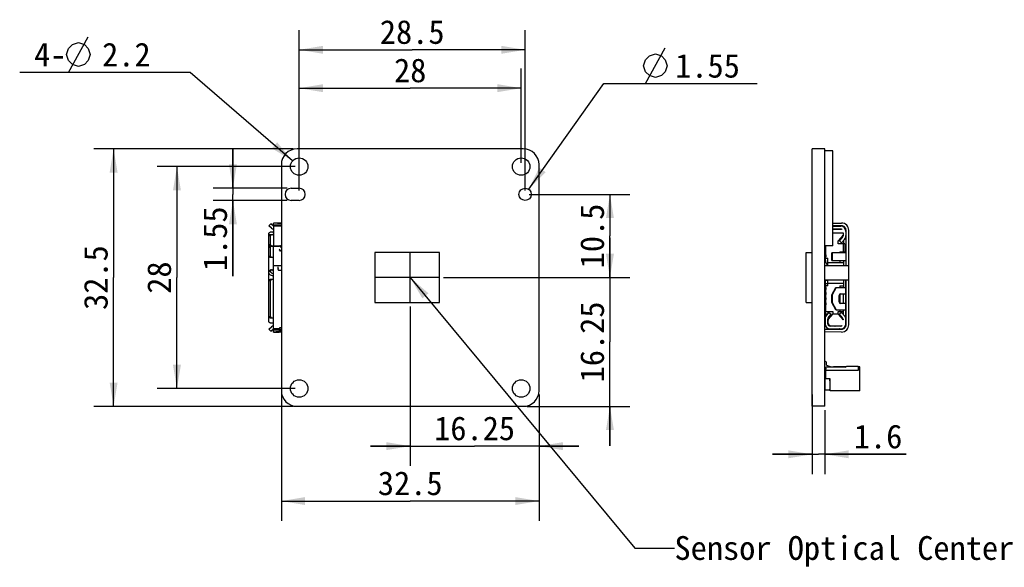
# Model space of a CAD drawing. Header units: millimetres. Extents: x 0 to 559, y 0 to 432.
# Tile 1 of 2: x 102 to 226, y 224 to 294. Entities that reach past the tile are written whole.
import ezdxf
from ezdxf.enums import TextEntityAlignment as Align

# ---------------------------------------------------------------- set-up
doc = ezdxf.new("R2010")
doc.units = ezdxf.units.MM
doc.header["$LTSCALE"] = 30.734
doc.linetypes.add('PHANTOM', pattern=[0.8, 0.45, -0.05, 0.1, -0.05, 0.1, -0.05])
doc.layers.get('0').update_dxf_attribs({"linetype": 'CONTINUOUS'})
for name, color, linetype in [('05_ALL_CURVES', 7, 'CONTINUOUS'), ('20_ALL_FEATURES', 7, 'CONTINUOUS'), ('50_ALL_DETAILS', 7, 'CONTINUOUS'), ('51__DRAFT_DIMS', 7, 'CONTINUOUS')]:
    doc.layers.add(name, color=color, linetype=linetype)
doc.styles.get("Standard").update_dxf_attribs({"font": 'simfang.ttf'})
doc.dimstyles.new('DIMSTYLE_1', dxfattribs={"dimtxt": 3, "dimasz": 3, "dimexe": 2.5, "dimexo": 0.5, "dimgap": 0.75, "dimtad": 1, "dimdsep": 46, "dimtxsty": 'STANDARD', "dimblk": '_FILLED', "dimblk1": '_FILLED', "dimblk2": '_FILLED', "dimcen": 0.09, "dimclrt": 3, "dimazin": 2, "dimtp": 0.2, "dimtm": 0.2, "dimtfac": 1, "dimtofl": 0, "dimtmove": 0, "dimatfit": 3, "dimldrblk": '_FILLED', "dimfxl": 1, "dimtolj": 1, "dimarcsym": 0})
doc.dimstyles.new('DIMSTYLE_2', dxfattribs={"dimtxt": 3, "dimasz": 3, "dimexe": 2.5, "dimexo": 0.5, "dimgap": 0.75, "dimtad": 1, "dimdsep": 46, "dimtxsty": 'STANDARD', "dimblk": '_FILLED', "dimblk1": '_FILLED', "dimblk2": '_FILLED', "dimcen": 0.09, "dimclrt": 3, "dimazin": 2, "dimtp": 0.3, "dimtm": 0.3, "dimtfac": 1, "dimtofl": 0, "dimtmove": 0, "dimatfit": 3, "dimldrblk": '_FILLED', "dimfxl": 1, "dimtolj": 1, "dimarcsym": 0})
doc.dimstyles.new('DIMSTYLE_3', dxfattribs={"dimtxt": 3, "dimasz": 3, "dimexe": 2.5, "dimexo": 0.5, "dimgap": 0.75, "dimtad": 1, "dimdsep": 46, "dimtxsty": 'STANDARD', "dimblk": '_FILLED', "dimblk1": '_FILLED', "dimblk2": '_FILLED', "dimcen": 0.09, "dimclrt": 3, "dimazin": 2, "dimtp": 0.1, "dimtm": 0.1, "dimtfac": 1, "dimtofl": 0, "dimtmove": 0, "dimatfit": 3, "dimldrblk": '_FILLED', "dimfxl": 1, "dimtolj": 1, "dimarcsym": 0})
doc.dimstyles.new('DIMSTYLE_4', dxfattribs={"dimtxt": 3, "dimasz": 3, "dimexe": 2.5, "dimexo": 0.5, "dimtad": 1, "dimdsep": 46, "dimtxsty": 'STANDARD', "dimblk": '_FILLED', "dimblk1": '_FILLED', "dimblk2": '_FILLED', "dimcen": 0.09, "dimclrt": 3, "dimazin": 2, "dimtp": 0.1, "dimtm": 0.1, "dimtfac": 1, "dimtofl": 0, "dimtmove": 0, "dimatfit": 1, "dimldrblk": '_FILLED', "dimfxl": 1, "dimtolj": 1, "dimarcsym": 0})
doc.dimstyles.get("Standard").update_dxf_attribs({"dimtxt": 3, "dimasz": 3, "dimexe": 2.5, "dimexo": 0.5, "dimtad": 1, "dimdsep": 46, "dimtxsty": 'STANDARD', "dimblk": '_FILLED', "dimblk1": '_FILLED', "dimblk2": '_FILLED', "dimcen": 0.09, "dimclrt": 3, "dimazin": 2, "dimtol": 1, "dimtp": 0.01, "dimtm": 0.01, "dimtfac": 1, "dimtofl": 0, "dimtmove": 0, "dimatfit": 3, "dimldrblk": '_FILLED', "dimfxl": 1, "dimtolj": 1, "dimarcsym": 0})

# ---------------------------------------------------------------- blocks, each defined once
blk = doc.blocks.new('_FILLED')
at = {"color": 0, "linetype": 'ByBlock'}
blk.add_solid([(0, 0), (-1, 0.167), (-1, -0.167)], dxfattribs=at)
blk = doc.blocks.new('*D1')
at = {"layer": '51__DRAFT_DIMS', "color": 4}
for p, q in [((136.99, 275.5), (136.99, 287.4)), ((164.99, 275.5), (164.99, 287.4)), ((136.99, 284.9), (150.99, 284.9)), ((164.99, 284.9), (150.99, 284.9))]:
    blk.add_line(p, q, dxfattribs=at)
at = {"layer": '51__DRAFT_DIMS', "color": 4, "xscale": 3, "yscale": 3, "zscale": 3, "rotation": 180}
blk.add_blockref('_FILLED', (136.99, 284.9), dxfattribs=at)
at = {"layer": '51__DRAFT_DIMS', "color": 4, "xscale": 3, "yscale": 3, "zscale": 3}
blk.add_blockref('_FILLED', (164.99, 284.9), dxfattribs=at)
at = {"layer": '51__DRAFT_DIMS', "color": 3}
blk.add_text('28', height=3, dxfattribs=at).set_placement((150.99, 285.65), align=Align.CENTER)
blk = doc.blocks.new('*D2')
at = {"layer": '51__DRAFT_DIMS', "color": 4}
for p, q in [((136.99, 272), (136.99, 292.24)), ((165.49, 272), (165.49, 292.24)), ((136.99, 289.74), (151.24, 289.74)), ((165.49, 289.74), (151.24, 289.74))]:
    blk.add_line(p, q, dxfattribs=at)
at = {"layer": '51__DRAFT_DIMS', "color": 4, "xscale": 3, "yscale": 3, "zscale": 3, "rotation": 180}
blk.add_blockref('_FILLED', (136.99, 289.74), dxfattribs=at)
at = {"layer": '51__DRAFT_DIMS', "color": 4, "xscale": 3, "yscale": 3, "zscale": 3}
blk.add_blockref('_FILLED', (165.49, 289.74), dxfattribs=at)
at = {"layer": '51__DRAFT_DIMS', "color": 3}
blk.add_text('28.5', height=3, dxfattribs=at).set_placement((151.24, 290.49), align=Align.CENTER)
blk = doc.blocks.new('*D3')
at = {"layer": '51__DRAFT_DIMS', "color": 4}
for p, q in [((136.24, 277.25), (111.08, 277.25)), ((113.58, 277.25), (113.58, 261)), ((113.58, 244.75), (113.58, 261)), ((136.24, 244.75), (111.08, 244.75))]:
    blk.add_line(p, q, dxfattribs=at)
at = {"layer": '51__DRAFT_DIMS', "color": 4, "xscale": 3, "yscale": 3, "zscale": 3}
for p, rotation in [((113.58, 277.25), 90), ((113.58, 244.75), 270)]:
    blk.add_blockref('_FILLED', p, dxfattribs=dict(at, rotation=rotation))
at = {"layer": '51__DRAFT_DIMS', "color": 3}
blk.add_text('32.5', height=3, rotation=90, dxfattribs=at).set_placement((112.83, 261), align=Align.CENTER)
blk = doc.blocks.new('*D4')
at = {"layer": '51__DRAFT_DIMS', "color": 4}
for p, q in [((136.49, 275), (119.07, 275)), ((121.57, 275), (121.57, 261)), ((121.57, 247), (121.57, 261)), ((136.49, 247), (119.07, 247))]:
    blk.add_line(p, q, dxfattribs=at)
at = {"layer": '51__DRAFT_DIMS', "color": 4, "xscale": 3, "yscale": 3, "zscale": 3}
for p, rotation in [((121.57, 275), 90), ((121.57, 247), 270)]:
    blk.add_blockref('_FILLED', p, dxfattribs=dict(at, rotation=rotation))
at = {"layer": '51__DRAFT_DIMS', "color": 3}
blk.add_text('28', height=3, rotation=90, dxfattribs=at).set_placement((120.82, 261), align=Align.CENTER)
blk = doc.blocks.new('*D5')
at = {"layer": '51__DRAFT_DIMS', "color": 4}
for p, q in [((128.63, 272.28), (128.63, 277.28)), ((128.63, 277.28), (128.63, 271.5)), ((135.49, 272.28), (126.13, 272.28)), ((135.49, 270.73), (126.13, 270.73)), ((128.63, 261.16), (128.63, 271.5)), ((128.63, 270.73), (128.63, 261.16))]:
    blk.add_line(p, q, dxfattribs=at)
at = {"layer": '51__DRAFT_DIMS', "color": 4, "xscale": 3, "yscale": 3, "zscale": 3}
for p, rotation in [((128.63, 272.28), 270), ((128.63, 270.73), 90)]:
    blk.add_blockref('_FILLED', p, dxfattribs=dict(at, rotation=rotation))
at = {"layer": '51__DRAFT_DIMS', "color": 3}
blk.add_text('1.55', height=3, rotation=90, dxfattribs=at).set_placement((127.88, 269.98), align=Align.RIGHT)
blk = doc.blocks.new('*D6')
at = {"layer": '51__DRAFT_DIMS', "color": 4}
for p, q in [((119.75, 286.89), (101.74, 286.89)), ((123.25, 286.89), (119.75, 286.89)), ((136.15, 275.72), (123.25, 286.89))]:
    blk.add_line(p, q, dxfattribs=at)
at = {"layer": '51__DRAFT_DIMS', "color": 4, "xscale": 3, "yscale": 3, "zscale": 3, "rotation": 319.117524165}
blk.add_blockref('_FILLED', (136.15, 275.72), dxfattribs=at)
at = {"layer": '51__DRAFT_DIMS', "color": 3}
for s, p in [('4-', (107.64, 287.64)), ('2.2', (118.25, 287.64))]:
    blk.add_text(s, height=3, dxfattribs=at).set_placement(p, align=Align.RIGHT)
blk = doc.blocks.new('*D7')
at = {"layer": '51__DRAFT_DIMS', "color": 4}
for p, q in [((201.67, 246.25), (201.67, 236.2)), ((203.27, 244.25), (203.27, 236.2)), ((201.67, 238.7), (196.67, 238.7)), ((196.67, 238.7), (202.47, 238.7)), ((213.54, 238.7), (202.47, 238.7)), ((203.27, 238.7), (213.54, 238.7))]:
    blk.add_line(p, q, dxfattribs=at)
at = {"layer": '51__DRAFT_DIMS', "color": 4, "xscale": 3, "yscale": 3, "zscale": 3}
blk.add_blockref('_FILLED', (201.67, 238.7), dxfattribs=at)
at = {"layer": '51__DRAFT_DIMS', "color": 4, "xscale": 3, "yscale": 3, "zscale": 3, "rotation": 180}
blk.add_blockref('_FILLED', (203.27, 238.7), dxfattribs=at)
at = {"layer": '51__DRAFT_DIMS', "color": 3}
blk.add_text('1.6', height=3, dxfattribs=at).set_placement((206.94, 239.45))
blk = doc.blocks.new('*D8')
at = {"layer": '51__DRAFT_DIMS', "color": 4}
for p, q in [((165.99, 271.5), (178.68, 271.5)), ((176.18, 271.5), (176.18, 266.25)), ((176.18, 261), (176.18, 266.25)), ((155.2, 261), (178.68, 261))]:
    blk.add_line(p, q, dxfattribs=at)
at = {"layer": '51__DRAFT_DIMS', "color": 4, "xscale": 3, "yscale": 3, "zscale": 3}
for p, rotation in [((176.18, 271.5), 90), ((176.18, 261), 270)]:
    blk.add_blockref('_FILLED', p, dxfattribs=dict(at, rotation=rotation))
at = {"layer": '51__DRAFT_DIMS', "color": 3}
blk.add_text('10.5', height=3, rotation=90, dxfattribs=at).set_placement((175.43, 266.25), align=Align.CENTER)
blk = doc.blocks.new('*D9')
at = {"layer": '51__DRAFT_DIMS', "color": 4}
for p, q in [((176.18, 261), (176.18, 266)), ((176.18, 266), (176.18, 252.88)), ((155.2, 261), (178.68, 261)), ((176.18, 239.75), (176.18, 252.88)), ((165.74, 244.75), (178.68, 244.75)), ((176.18, 244.75), (176.18, 239.75))]:
    blk.add_line(p, q, dxfattribs=at)
at = {"layer": '51__DRAFT_DIMS', "color": 4, "xscale": 3, "yscale": 3, "zscale": 3}
for p, rotation in [((176.18, 261), 270), ((176.18, 244.75), 90)]:
    blk.add_blockref('_FILLED', p, dxfattribs=dict(at, rotation=rotation))
at = {"layer": '51__DRAFT_DIMS', "color": 3}
blk.add_text('16.25', height=3, rotation=90, dxfattribs=at).set_placement((175.43, 252.88), align=Align.CENTER)
blk = doc.blocks.new('*D10')
at = {"layer": '51__DRAFT_DIMS', "color": 4}
for p, q in [((150.99, 257.34), (150.99, 237.23)), ((167.24, 246.25), (167.24, 237.23)), ((150.99, 239.73), (145.99, 239.73)), ((145.99, 239.73), (159.11, 239.73)), ((172.24, 239.73), (159.11, 239.73)), ((167.24, 239.73), (172.24, 239.73))]:
    blk.add_line(p, q, dxfattribs=at)
at = {"layer": '51__DRAFT_DIMS', "color": 4, "xscale": 3, "yscale": 3, "zscale": 3}
blk.add_blockref('_FILLED', (150.99, 239.73), dxfattribs=at)
at = {"layer": '51__DRAFT_DIMS', "color": 4, "xscale": 3, "yscale": 3, "zscale": 3, "rotation": 180}
blk.add_blockref('_FILLED', (167.24, 239.73), dxfattribs=at)
at = {"layer": '51__DRAFT_DIMS', "color": 3}
blk.add_text('16.25', height=3, dxfattribs=at).set_placement((159.11, 240.48), align=Align.CENTER)
blk = doc.blocks.new('*D11')
at = {"layer": '51__DRAFT_DIMS', "color": 4}
for p, q in [((134.74, 246.25), (134.74, 230.3)), ((167.24, 246.25), (167.24, 230.3)), ((134.74, 232.8), (150.99, 232.8)), ((167.24, 232.8), (150.99, 232.8))]:
    blk.add_line(p, q, dxfattribs=at)
at = {"layer": '51__DRAFT_DIMS', "color": 4, "xscale": 3, "yscale": 3, "zscale": 3, "rotation": 180}
blk.add_blockref('_FILLED', (134.74, 232.8), dxfattribs=at)
at = {"layer": '51__DRAFT_DIMS', "color": 4, "xscale": 3, "yscale": 3, "zscale": 3}
blk.add_blockref('_FILLED', (167.24, 232.8), dxfattribs=at)
at = {"layer": '51__DRAFT_DIMS', "color": 3}
blk.add_text('32.5', height=3, dxfattribs=at).set_placement((150.99, 233.55), align=Align.CENTER)
blk = doc.blocks.new('*D12')
at = {"layer": '51__DRAFT_DIMS', "color": 4}
for p, q in [((165.93, 272.14), (175.41, 285.48)), ((175.41, 285.48), (178.91, 285.48)), ((178.91, 285.48), (194.73, 285.48))]:
    blk.add_line(p, q, dxfattribs=at)
at = {"layer": '51__DRAFT_DIMS', "color": 4, "xscale": 3, "yscale": 3, "zscale": 3, "rotation": 234.6147516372}
blk.add_blockref('_FILLED', (165.93, 272.14), dxfattribs=at)
at = {"layer": '51__DRAFT_DIMS', "color": 3}
blk.add_text('1.55', height=3, dxfattribs=at).set_placement((184.41, 286.23))

msp = doc.modelspace()

# ---------------------------------------------------------------- linework, layer by layer
at = {"layer": '05_ALL_CURVES', "color": 7, "linetype": 'PHANTOM'}
for p, q in [((150.985, 257.842), (150.985, 264.162)), ((154.697, 261.002), (146.507, 261.002))]:
    msp.add_line(p, q, dxfattribs=at)
at = {"layer": '20_ALL_FEATURES', "color": 7}
for p, q in [((165.235, 277.254), (136.735, 277.254)), ((201.674, 244.754), (201.674, 277.254)), ((203.274, 277.254), (201.674, 277.254)), ((203.274, 244.754), (203.274, 277.254)), ((204.29, 276.996), (203.274, 276.996)), ((204.29, 264.996), (204.29, 276.996)), ((134.735, 275.254), (134.735, 246.754)), ((167.235, 246.754), (167.235, 275.254)), ((135.985, 272.279), (136.985, 272.279)), ((136.985, 270.729), (135.985, 270.729)), ((133.165, 267.529), (133.399, 267.79)), ((133.499, 267.231), (133.165, 267.529)), ((133.732, 267.492), (133.399, 267.79)), ((133.765, 267.614), (133.765, 267.879)), ((134.415, 267.879), (133.765, 267.879)), ((133.865, 267.514), (133.765, 267.614)), ((133.765, 267.608), (133.765, 265.014)), ((134.735, 267.479), (133.765, 267.479)), ((133.865, 267.479), (133.865, 267.514)), ((134.735, 267.861), (134.065, 267.861)), ((134.735, 267.611), (134.065, 267.611)), ((134.295, 267.512), (134.065, 267.512)), ((134.295, 267.512), (134.415, 267.581)), ((134.735, 267.517), (134.304, 267.517)), ((134.415, 267.868), (134.415, 267.878)), ((134.735, 267.868), (134.415, 267.868)), ((134.415, 267.581), (134.735, 267.581)), ((134.451, 267.879), (134.446, 267.879)), ((134.451, 267.868), (134.451, 267.879)), ((134.455, 267.868), (134.455, 267.879)), ((134.565, 267.517), (134.565, 267.479)), ((134.615, 267.868), (134.615, 267.875)), ((134.615, 267.875), (134.735, 267.875)), ((204.29, 267.869), (205.396, 267.879)), ((205.399, 267.529), (204.29, 267.519)), ((204.29, 267.479), (205.284, 267.479)), ((204.29, 267.129), (205.284, 267.129)), ((205.334, 267.094), (204.29, 267.094)), ((205.117, 267.487), (204.951, 267.525)), ((205.284, 267.479), (205.284, 267.528)), ((133.165, 255.489), (133.165, 266.519)), ((133.665, 266.719), (133.339, 266.719)), ((133.665, 266.414), (133.339, 266.414)), ((133.34, 266.214), (133.34, 265.214)), ((204.29, 266.639), (205.584, 266.639)), ((205.562, 266.318), (204.984, 265.644)), ((205.134, 265.629), (205.509, 266.053)), ((205.396, 265.397), (205.771, 265.822)), ((205.584, 266.639), (205.584, 266.252)), ((205.934, 266.829), (205.934, 262.534)), ((205.954, 262.534), (205.954, 266.979)), ((206.304, 255.029), (206.304, 266.979)), ((133.339, 265.014), (134.535, 265.014)), ((133.339, 264.964), (134.515, 264.964)), ((133.34, 264.764), (133.34, 263.764)), ((133.765, 254.129), (133.765, 264.964)), ((204.29, 264.996), (203.274, 264.996)), ((203.274, 264.914), (203.424, 264.914)), ((203.274, 264.514), (203.424, 264.514)), ((203.354, 264.514), (203.354, 264.914)), ((203.374, 264.914), (203.374, 264.514)), ((203.424, 264.914), (203.424, 264.996)), ((203.424, 264.264), (203.424, 264.514)), ((204.984, 265.269), (204.984, 265.644)), ((205.784, 265.269), (204.984, 265.269)), ((205.134, 265.629), (205.396, 265.397)), ((205.584, 265.269), (205.584, 264.269)), ((205.634, 265.666), (205.634, 265.269)), ((205.784, 265.269), (205.784, 264.269)), ((133.339, 263.564), (133.665, 263.564)), ((134.735, 264.364), (134.615, 264.364)), ((134.625, 264.424), (134.735, 264.424)), ((146.507, 264.162), (146.507, 257.842)), ((154.697, 264.162), (146.507, 264.162)), ((154.697, 257.842), (154.697, 264.162)), ((200.915, 257.842), (200.915, 264.162)), ((200.915, 264.162), (201.674, 264.162)), ((203.274, 264.264), (203.424, 264.264)), ((203.424, 263.864), (203.274, 263.864)), ((203.424, 263.614), (203.274, 263.614)), ((203.274, 263.564), (203.296, 263.564)), ((203.304, 263.989), (203.304, 263.864)), ((203.304, 263.614), (203.304, 263.489)), ((203.354, 263.864), (203.354, 264.264)), ((203.354, 263.149), (203.354, 263.614)), ((203.374, 264.264), (203.374, 263.864)), ((203.374, 263.614), (203.374, 263.439)), ((203.374, 263.439), (203.674, 263.439)), ((203.424, 263.864), (203.424, 263.614)), ((203.674, 262.534), (203.674, 263.439)), ((204.184, 263.139), (204.184, 264.139)), ((205.934, 264.139), (204.184, 264.139)), ((204.192, 264.139), (204.192, 263.139)), ((205.184, 264.269), (205.184, 264.139)), ((205.184, 264.269), (205.784, 264.269)), ((205.634, 264.139), (205.634, 264.269)), ((134.735, 262.499), (133.765, 262.499)), ((134.315, 262.028), (134.315, 262.164)), ((134.328, 261.999), (134.328, 262.339)), ((203.274, 262.534), (206.304, 262.534)), ((203.674, 262.889), (205.634, 262.889)), ((204.184, 263.139), (205.934, 263.139)), ((205.184, 263.139), (205.184, 262.889)), ((205.634, 263.139), (205.634, 262.534)), ((133.384, 261.982), (133.184, 261.771)), ((133.33, 261.362), (133.566, 261.242)), ((133.365, 261.928), (133.365, 261.792)), ((133.665, 261.912), (133.529, 261.981)), ((133.529, 261.573), (133.665, 261.504)), ((134.465, 261.926), (134.735, 261.926)), ((133.665, 260.739), (133.339, 260.739)), ((133.34, 260.539), (133.34, 256.139)), ((203.274, 260.734), (206.304, 260.734)), ((203.424, 259.764), (203.274, 259.764)), ((203.304, 260.137), (203.304, 259.764)), ((203.354, 259.764), (203.354, 260.734)), ((203.354, 260.687), (203.674, 260.687)), ((203.354, 260.237), (203.674, 260.237)), ((203.674, 259.939), (203.374, 259.939)), ((203.374, 259.939), (203.374, 259.764)), ((203.424, 259.764), (203.424, 259.514)), ((203.674, 259.939), (203.674, 260.734)), ((203.674, 260.314), (205.634, 260.314)), ((204.184, 258.839), (204.684, 259.739)), ((204.691, 259.739), (204.192, 258.839)), ((204.684, 259.739), (205.934, 259.739)), ((205.184, 259.939), (205.634, 259.939)), ((205.184, 259.939), (205.184, 259.739)), ((205.634, 260.734), (205.634, 259.739)), ((205.934, 255.179), (205.934, 260.734)), ((205.934, 260.389), (205.954, 260.389)), ((205.954, 255.029), (205.954, 260.734)), ((203.424, 259.514), (203.274, 259.514)), ((203.424, 259.114), (203.274, 259.114)), ((203.424, 258.864), (203.274, 258.864)), ((203.424, 258.464), (203.274, 258.464)), ((203.354, 259.114), (203.354, 259.514)), ((203.354, 258.464), (203.354, 258.864)), ((203.374, 259.514), (203.374, 259.114)), ((203.374, 258.864), (203.374, 258.464)), ((203.424, 259.114), (203.424, 258.864)), ((203.424, 258.464), (203.424, 258.214)), ((204.192, 258.839), (204.184, 258.839)), ((204.184, 257.839), (204.184, 258.839)), ((204.192, 258.839), (204.192, 257.839)), ((205.071, 257.939), (205.071, 258.739)), ((205.184, 258.919), (205.184, 257.759)), ((205.271, 258.939), (205.934, 258.939)), ((205.634, 257.739), (205.634, 258.939)), ((146.507, 257.842), (154.697, 257.842)), ((200.915, 257.842), (201.674, 257.842)), ((203.424, 258.214), (203.274, 258.214)), ((203.424, 257.814), (203.274, 257.814)), ((203.424, 257.564), (203.274, 257.564)), ((203.274, 257.164), (203.424, 257.164)), ((203.354, 257.814), (203.354, 258.214)), ((203.354, 257.164), (203.354, 257.564)), ((203.374, 258.214), (203.374, 257.814)), ((203.374, 257.564), (203.374, 257.164)), ((203.424, 257.814), (203.424, 257.564)), ((203.424, 256.914), (203.424, 257.164)), ((204.184, 257.839), (204.192, 257.839)), ((204.684, 256.939), (204.184, 257.839)), ((204.192, 257.839), (204.691, 256.939)), ((205.934, 257.739), (205.271, 257.739)), ((133.339, 255.939), (133.665, 255.939)), ((203.274, 256.914), (203.424, 256.914)), ((203.274, 255.939), (203.296, 255.939)), ((203.304, 256.914), (203.304, 256.537)), ((203.354, 256.001), (203.354, 256.914)), ((203.354, 256.437), (203.665, 256.437)), ((203.374, 256.914), (203.374, 256.739)), ((203.374, 256.739), (204.274, 256.739)), ((203.442, 256.151), (203.788, 256.595)), ((203.674, 256.739), (203.674, 256.448)), ((203.674, 255.859), (203.674, 255.314)), ((203.718, 255.936), (204.064, 256.379)), ((203.746, 255.748), (204.274, 256.364)), ((203.788, 256.595), (204.064, 256.379)), ((204.274, 256.739), (204.274, 256.364)), ((204.984, 256.364), (204.274, 256.364)), ((204.684, 256.939), (205.934, 256.939)), ((204.984, 256.739), (205.634, 256.739)), ((204.984, 256.364), (204.984, 256.739)), ((204.984, 256.364), (205.562, 255.69)), ((205.4, 256.607), (205.134, 256.379)), ((205.512, 255.939), (205.134, 256.379)), ((205.184, 256.939), (205.184, 256.739)), ((205.777, 256.167), (205.4, 256.607)), ((205.634, 256.334), (205.634, 256.939)), ((133.165, 254.479), (133.499, 254.777)), ((133.339, 255.289), (133.665, 255.289)), ((134.565, 254.491), (134.565, 254.712)), ((134.565, 254.712), (134.735, 254.712)), ((134.565, 254.709), (134.735, 254.709)), ((203.304, 255.751), (203.304, 255.179)), ((203.654, 255.179), (203.654, 255.751)), ((203.713, 255.141), (203.654, 255.199)), ((203.983, 254.879), (203.911, 254.949)), ((205.284, 254.879), (203.954, 254.879)), ((204.074, 254.914), (205.334, 254.914)), ((204.154, 254.879), (204.154, 254.914)), ((205.584, 255.743), (205.584, 255.661)), ((205.934, 255.639), (205.954, 255.639)), ((133.165, 254.479), (133.399, 254.218)), ((133.399, 254.218), (133.732, 254.516)), ((134.565, 254.529), (133.765, 254.529)), ((133.865, 254.494), (133.765, 254.394)), ((133.765, 254.129), (134.415, 254.129)), ((133.865, 254.529), (133.865, 254.494)), ((134.065, 254.496), (134.295, 254.496)), ((134.065, 254.397), (134.395, 254.397)), ((134.735, 254.147), (134.065, 254.147)), ((134.395, 254.397), (134.295, 254.496)), ((134.3, 254.491), (134.735, 254.491)), ((134.395, 254.397), (134.415, 254.377)), ((134.415, 254.377), (134.735, 254.377)), ((134.415, 254.13), (134.415, 254.14)), ((134.415, 254.14), (134.735, 254.14)), ((134.451, 254.14), (134.451, 254.129)), ((134.455, 254.14), (134.455, 254.129)), ((134.615, 254.14), (134.615, 254.133)), ((134.735, 254.133), (134.615, 254.133)), ((203.274, 254.498), (205.399, 254.479)), ((205.396, 254.129), (203.274, 254.148)), ((203.954, 254.529), (205.284, 254.529)), ((204.244, 254.489), (204.244, 254.529)), ((204.951, 254.483), (205.117, 254.521)), ((205.284, 254.48), (205.284, 254.529)), ((203.359, 250.429), (203.274, 250.429)), ((203.394, 249.509), (203.274, 249.629)), ((205.835, 249.699), (203.394, 249.699)), ((203.394, 248.229), (203.394, 249.699)), ((203.494, 249.929), (203.494, 250.294)), ((203.494, 249.929), (203.944, 249.759)), ((203.944, 249.699), (203.944, 249.759)), ((205.923, 249.729), (204.394, 249.729)), ((204.394, 249.729), (204.394, 249.699)), ((205.902, 249.717), (206.013, 249.78)), ((207.409, 249.799), (206.08, 249.799)), ((207.694, 249.729), (207.527, 249.729)), ((207.544, 249.329), (207.544, 249.664)), ((207.544, 249.629), (207.694, 249.629)), ((207.694, 246.729), (207.694, 249.729)), ((203.312, 248.26), (203.394, 248.405)), ((203.394, 249.329), (207.544, 249.329)), ((203.294, 248.193), (203.294, 246.829)), ((203.944, 248.229), (203.394, 248.229)), ((203.914, 247.964), (203.914, 248.229)), ((203.944, 246.729), (203.944, 248.229)), ((203.294, 246.829), (203.794, 246.829)), ((207.694, 246.729), (203.944, 246.729)), ((136.735, 244.754), (165.235, 244.754)), ((203.274, 244.754), (201.674, 244.754))]:
    msp.add_line(p, q, dxfattribs=at)
for centre, radius in [((136.985, 275.004), 1.1), ((164.985, 275.004), 1.1), ((165.485, 271.504), 0.775), ((136.985, 247.004), 1.1), ((164.985, 247.004), 1.1)]:
    msp.add_circle(centre, radius, dxfattribs=at)
for centre, radius, start, end in [((136.735, 275.254), 2, 90, 180), ((165.235, 275.254), 2, 0, 90), ((135.985, 271.504), 0.775, 90, 270), ((136.985, 271.504), 0.775, 270, 90), ((133.765, 267.529), 0.4, 228.18969, 270), ((133.765, 267.529), 0.05, 228.18969, 270), ((134.484, 265.18), 2.699, 90.81186, 91.02102), ((134.455, 267.664), 0.215, 89.98289, 91.04271), ((205.184, 267.779), 0.3, 257.01086, 270), ((205.284, 266.829), 0.65, 0, 90), ((205.284, 266.829), 0.3, 49.16968, 90), ((205.334, 266.794), 0.3, 60.84628, 90), ((205.404, 266.979), 0.9, 0, 90.51), ((205.404, 266.979), 0.55, 0, 90.51), ((133.665, 266.819), 0.1, 270, 360), ((133.665, 266.514), 0.1, 270, 360), ((205.284, 266.252), 0.3, 318.54847, 360), ((205.334, 266.513), 0.3, 319.39871, 326.44269), ((205.284, 266.252), 0.65, 318.54847, 0), ((205.704, 266.374), 0.25, 336.9428, 354.78538), ((134.615, 264.514), 0.15, 147.61774, 270), ((134.625, 264.564), 0.14, 167.48605, 270), ((134.515, 264.814), 0.15, 348.53955, 90), ((134.535, 264.864), 0.15, 327.85763, 90), ((205.704, 265.174), 0.25, 0, 23.0572), ((133.665, 263.464), 0.1, 0, 90), ((203.354, 263.989), 0.05, 90, 180), ((203.354, 263.489), 0.05, 180, 270), ((204.004, 263.149), 0.65, 180, 239.48976), ((133.665, 260.839), 0.1, 270, 360), ((134.528, 261.999), 0.2, 180, 183.62868), ((203.354, 260.137), 0.05, 90, 180), ((205.271, 258.739), 0.2, 90.00756, 180.00651), ((205.271, 257.939), 0.2, 179.99349, 269.99245), ((133.665, 255.839), 0.1, 0, 90), ((203.354, 256.537), 0.05, 180, 270), ((203.954, 255.751), 0.65, 141.98891, 180), ((203.954, 255.751), 0.3, 141.98891, 180), ((205.284, 255.743), 0.3, 0, 40.62466), ((205.284, 255.743), 0.65, 0, 40.62466), ((205.704, 256.834), 0.25, 336.9428, 360), ((133.765, 254.479), 0.4, 90, 131.81031), ((133.665, 255.189), 0.1, 0, 90), ((203.954, 255.179), 0.65, 180, 270), ((203.954, 255.179), 0.3, 180, 270), ((203.974, 255.553), 0.3, 139.39871, 180), ((204.074, 255.314), 0.4, 180, 270), ((204.606, 255.179), 0.3, 242.08519, 270), ((205.284, 255.179), 0.65, 270, 360), ((205.284, 255.179), 0.3, 270, 310.83032), ((205.334, 255.214), 0.3, 270, 299.15372), ((205.404, 255.029), 0.9, 269.49, 360), ((205.404, 255.029), 0.55, 269.49, 360), ((205.334, 255.495), 0.3, 33.55731, 40.60129), ((205.704, 255.634), 0.25, 0, 23.0572), ((133.765, 254.479), 0.05, 90, 131.81112), ((134.453, 255.165), 1.036, 268.41359, 269.03977), ((134.485, 256.879), 2.75, 268.97491, 269.29731), ((134.455, 254.345), 0.216, 268.95822, 270.01803), ((205.184, 254.229), 0.3, 90, 102.98914), ((203.359, 250.294), 0.135, 0, 90), ((205.835, 249.834), 0.135, 269.9996, 299.99949), ((206.08, 249.664), 0.135, 90.0004, 120.00028), ((207.409, 249.664), 0.135, 359.99996, 90.00003), ((203.529, 249.555), 0.135, 179.99989, 215.43079), ((203.309, 249.399), 0.135, 328.75327, 35.43092), ((207.409, 249.464), 0.135, 270, 360), ((203.429, 248.193), 0.135, 150.43021, 180.00039), ((204.049, 247.964), 0.135, 179.99996, 218.90493), ((136.735, 246.754), 2, 180, 270), ((165.235, 246.754), 2, 270, 360), ((203.794, 246.979), 0.15, 269.99996, 360)]:
    msp.add_arc(centre, radius, start, end, dxfattribs=at)
for centre, major_axis, ratio, start_param, end_param in [((205.992, 266.819), (0, 0.1), 0.5773503, -4.712389, -3.8542423), ((203.296, 263.464), (0, 0.1), 0.5773503, -0.1344253, 0), ((133.665, 261.98), (0.0937, -0.0714), 0.4901377, -1.2132627, 0.3575337), ((133.665, 261.436), (0.0937, -0.0714), 0.4901377, 0.3575337, 1.92833), ((203.296, 255.839), (0, 0.1), 0.5773503, -0.5670495, 0), ((205.992, 255.189), (0, 0.1), 0.5773503, 0.7124498, 1.5110103)]:
    msp.add_ellipse(centre, major_axis=major_axis, ratio=ratio, start_param=start_param, end_param=end_param, dxfattribs=at)
for points, knots in [([(134.065, 267.861), (134.046, 267.861), (134.008, 267.861), (133.952, 267.861), (133.908, 267.861), (133.876, 267.862), (133.854, 267.862), (133.834, 267.862), (133.817, 267.862), (133.802, 267.862), (133.789, 267.863), (133.78, 267.863), (133.775, 267.863), (133.771, 267.863), (133.769, 267.863), (133.767, 267.863), (133.766, 267.864), (133.765, 267.864), (133.765, 267.864)], [0, 0, 0, 0, 0.1952135, 0.3828977, 0.5558561, 0.6346975, 0.7074195, 0.7733169, 0.831757, 0.8821765, 0.9240889, 0.9570885, 0.9701405, 0.9808589, 0.9892219, 0.9952073, 0.9987943, 1, 1, 1, 1]), ([(134.065, 267.611), (134.046, 267.611), (134.008, 267.611), (133.953, 267.611), (133.902, 267.611), (133.863, 267.612), (133.835, 267.612), (133.818, 267.612), (133.802, 267.612), (133.79, 267.613), (133.781, 267.613), (133.775, 267.613), (133.772, 267.613), (133.769, 267.613), (133.767, 267.613), (133.766, 267.614), (133.765, 267.614), (133.765, 267.614)], [0, 0, 0, 0, 0.193982, 0.3805793, 0.5527283, 0.7038757, 0.7697418, 0.8282813, 0.8789354, 0.9212212, 0.9547406, 0.9681076, 0.9791721, 0.9879078, 0.9942929, 0.9983197, 1, 1, 1, 1]), ([(133.865, 267.514), (133.865, 267.514), (133.866, 267.514), (133.867, 267.513), (133.868, 267.513), (133.871, 267.513), (133.875, 267.513), (133.882, 267.513), (133.89, 267.513), (133.9, 267.513), (133.912, 267.513), (133.93, 267.512), (133.956, 267.512), (133.99, 267.512), (134.027, 267.512), (134.052, 267.512), (134.065, 267.512)], [0, 0, 0, 0, 0.0016842, 0.005711, 0.012095, 0.0208299, 0.0452634, 0.0787819, 0.1210681, 0.1717231, 0.2302602, 0.296129, 0.4472739, 0.6194219, 0.8060188, 1, 1, 1, 1]), ([(134.415, 267.871), (134.406, 267.871), (134.386, 267.871), (134.359, 267.871), (134.333, 267.871), (134.314, 267.871), (134.3, 267.871), (134.291, 267.871), (134.283, 267.87), (134.277, 267.87), (134.272, 267.87), (134.269, 267.87), (134.267, 267.87), (134.266, 267.87), (134.266, 267.87), (134.265, 267.87), (134.265, 267.87)], [0, 0, 0, 0, 0.1950554, 0.3826162, 0.5554739, 0.7069843, 0.7728758, 0.8313325, 0.8817775, 0.9237392, 0.9568004, 0.9806596, 0.9890581, 0.9950791, 0.998717, 1, 1, 1, 1]), ([(134.265, 267.87), (134.265, 267.87), (134.266, 267.87), (134.266, 267.87), (134.267, 267.87), (134.269, 267.869), (134.272, 267.869), (134.277, 267.869), (134.283, 267.869), (134.291, 267.869), (134.3, 267.869), (134.314, 267.869), (134.333, 267.869), (134.359, 267.869), (134.386, 267.868), (134.406, 267.868), (134.415, 267.868)], [0, 0, 0, 0, 0.0012831, 0.0049209, 0.0109418, 0.0193402, 0.0431989, 0.0762595, 0.11822, 0.1686639, 0.2271194, 0.2930099, 0.4445198, 0.6173783, 0.8049422, 1, 1, 1, 1]), ([(134.436, 267.879), (134.433, 267.879), (134.429, 267.879), (134.424, 267.878), (134.421, 267.878), (134.419, 267.878), (134.417, 267.878), (134.416, 267.878), (134.415, 267.878), (134.415, 267.878)], [0, 0, 0, 0, 0.4326398, 0.604436, 0.7457986, 0.8563011, 0.9355522, 0.9833661, 1, 1, 1, 1]), ([(134.455, 267.879), (134.466, 267.879), (134.489, 267.878), (134.543, 267.876), (134.586, 267.875), (134.615, 267.875)], [0, 0, 0, 0, 0.1991002, 0.4410403, 1, 1, 1, 1]), ([(133.165, 266.519), (133.165, 266.545), (133.174, 266.596), (133.212, 266.662), (133.269, 266.708), (133.316, 266.719), (133.339, 266.719)], [0, 0, 0, 0, 0.2663271, 0.5234001, 0.7667831, 1, 1, 1, 1]), ([(133.339, 266.414), (133.316, 266.414), (133.269, 266.403), (133.212, 266.357), (133.174, 266.291), (133.165, 266.24), (133.165, 266.214)], [0, 0, 0, 0, 0.2332169, 0.4765999, 0.7336729, 1, 1, 1, 1]), ([(133.34, 266.214), (133.34, 266.24), (133.349, 266.291), (133.387, 266.357), (133.444, 266.403), (133.491, 266.414), (133.514, 266.414)], [0, 0, 0, 0, 0.2663271, 0.5234001, 0.7667831, 1, 1, 1, 1]), ([(133.165, 265.214), (133.165, 265.188), (133.174, 265.137), (133.212, 265.071), (133.269, 265.025), (133.316, 265.014), (133.339, 265.014)], [0, 0, 0, 0, 0.2663271, 0.5234001, 0.7667831, 1, 1, 1, 1]), ([(133.339, 264.964), (133.316, 264.964), (133.269, 264.953), (133.212, 264.907), (133.174, 264.841), (133.165, 264.79), (133.165, 264.764)], [0, 0, 0, 0, 0.2332169, 0.4765999, 0.7336729, 1, 1, 1, 1]), ([(133.514, 265.014), (133.491, 265.014), (133.444, 265.025), (133.387, 265.071), (133.349, 265.137), (133.34, 265.188), (133.34, 265.214)], [0, 0, 0, 0, 0.2332169, 0.4765999, 0.7336729, 1, 1, 1, 1]), ([(133.34, 264.764), (133.34, 264.79), (133.349, 264.841), (133.387, 264.907), (133.444, 264.953), (133.491, 264.964), (133.514, 264.964)], [0, 0, 0, 0, 0.2663271, 0.5234001, 0.7667831, 1, 1, 1, 1]), ([(133.165, 263.764), (133.165, 263.738), (133.174, 263.687), (133.212, 263.621), (133.269, 263.575), (133.316, 263.564), (133.339, 263.564)], [0, 0, 0, 0, 0.2663271, 0.5234001, 0.7667831, 1, 1, 1, 1]), ([(133.514, 263.564), (133.491, 263.564), (133.444, 263.575), (133.387, 263.621), (133.349, 263.687), (133.34, 263.738), (133.34, 263.764)], [0, 0, 0, 0, 0.2332169, 0.4765999, 0.7336729, 1, 1, 1, 1]), ([(134.328, 262.205), (134.324, 262.198), (134.318, 262.185), (134.315, 262.171), (134.315, 262.164)], [0, 0, 0, 0, 0.5112114, 1, 1, 1, 1]), ([(134.315, 262.028), (134.315, 262.021), (134.317, 262.007), (134.326, 261.988), (134.34, 261.97), (134.366, 261.949), (134.409, 261.931), (134.446, 261.926), (134.465, 261.926)], [0, 0, 0, 0, 0.1009925, 0.2062303, 0.3188925, 0.4405745, 0.7090495, 1, 1, 1, 1]), ([(133.184, 261.771), (133.178, 261.765), (133.168, 261.747), (133.165, 261.728), (133.165, 261.718)], [0, 0, 0, 0, 0.4734119, 1, 1, 1, 1]), ([(133.165, 261.581), (133.165, 261.561), (133.177, 261.518), (133.213, 261.457), (133.265, 261.403), (133.307, 261.373), (133.33, 261.362)], [0, 0, 0, 0, 0.2095689, 0.461175, 0.7339849, 1, 1, 1, 1]), ([(133.365, 261.928), (133.365, 261.938), (133.367, 261.958), (133.377, 261.975), (133.384, 261.982)], [0, 0, 0, 0, 0.5268119, 1, 1, 1, 1]), ([(133.529, 261.573), (133.507, 261.584), (133.464, 261.613), (133.412, 261.668), (133.376, 261.729), (133.365, 261.772), (133.365, 261.792)], [0, 0, 0, 0, 0.2660151, 0.538825, 0.7904311, 1, 1, 1, 1]), ([(133.384, 261.982), (133.391, 261.99), (133.41, 262.002), (133.446, 262.006), (133.487, 261.999), (133.515, 261.988), (133.529, 261.981)], [0, 0, 0, 0, 0.1995044, 0.4263212, 0.6935142, 1, 1, 1, 1]), ([(133.665, 261.207), (133.657, 261.209), (133.622, 261.217), (133.589, 261.23), (133.566, 261.242)], [0, 0, 0, 0, 0.2558041, 1, 1, 1, 1]), ([(133.765, 261.128), (133.765, 261.133), (133.764, 261.142), (133.756, 261.16), (133.735, 261.18), (133.703, 261.197), (133.678, 261.204), (133.665, 261.207)], [0, 0, 0, 0, 0.0993846, 0.2033884, 0.4375066, 0.7108668, 1, 1, 1, 1]), ([(133.339, 260.739), (133.316, 260.739), (133.269, 260.728), (133.212, 260.682), (133.174, 260.616), (133.165, 260.565), (133.165, 260.539)], [0, 0, 0, 0, 0.2332169, 0.4765999, 0.7336729, 1, 1, 1, 1]), ([(133.34, 260.539), (133.34, 260.565), (133.349, 260.616), (133.387, 260.682), (133.444, 260.728), (133.491, 260.739), (133.514, 260.739)], [0, 0, 0, 0, 0.2663271, 0.5234001, 0.7667831, 1, 1, 1, 1]), ([(133.165, 256.139), (133.165, 256.113), (133.174, 256.062), (133.212, 255.996), (133.269, 255.95), (133.316, 255.939), (133.339, 255.939)], [0, 0, 0, 0, 0.2663271, 0.5234001, 0.7667831, 1, 1, 1, 1]), ([(133.514, 255.939), (133.491, 255.939), (133.444, 255.95), (133.387, 255.996), (133.349, 256.062), (133.34, 256.113), (133.34, 256.139)], [0, 0, 0, 0, 0.2332169, 0.4765999, 0.7336729, 1, 1, 1, 1]), ([(133.339, 255.289), (133.316, 255.289), (133.269, 255.3), (133.212, 255.346), (133.174, 255.412), (133.165, 255.463), (133.165, 255.489)], [0, 0, 0, 0, 0.2332169, 0.4765999, 0.7336729, 1, 1, 1, 1]), ([(133.765, 254.394), (133.765, 254.395), (133.766, 254.395), (133.767, 254.395), (133.769, 254.395), (133.772, 254.395), (133.775, 254.395), (133.781, 254.395), (133.79, 254.395), (133.802, 254.396), (133.818, 254.396), (133.835, 254.396), (133.863, 254.396), (133.902, 254.397), (133.953, 254.397), (134.008, 254.397), (134.046, 254.397), (134.065, 254.397)], [0, 0, 0, 0, 0.0016803, 0.0057071, 0.0120922, 0.0208279, 0.0318924, 0.0452594, 0.0787788, 0.1210646, 0.1717187, 0.2302582, 0.2961243, 0.4472717, 0.6194207, 0.806018, 1, 1, 1, 1]), ([(133.765, 254.144), (133.765, 254.145), (133.766, 254.145), (133.767, 254.145), (133.769, 254.145), (133.771, 254.145), (133.774, 254.145), (133.78, 254.145), (133.789, 254.145), (133.801, 254.146), (133.817, 254.146), (133.834, 254.146), (133.854, 254.146), (133.875, 254.146), (133.908, 254.147), (133.952, 254.147), (134.008, 254.147), (134.046, 254.147), (134.065, 254.147)], [0, 0, 0, 0, 0.0012068, 0.004769, 0.0107213, 0.019059, 0.0297619, 0.0428035, 0.0757825, 0.1176761, 0.1680849, 0.2265208, 0.2924195, 0.3651484, 0.4440018, 0.6169969, 0.8047306, 1, 1, 1, 1]), ([(134.065, 254.496), (134.052, 254.496), (134.027, 254.496), (133.99, 254.496), (133.956, 254.496), (133.93, 254.496), (133.912, 254.496), (133.9, 254.495), (133.89, 254.495), (133.882, 254.495), (133.875, 254.495), (133.871, 254.495), (133.868, 254.495), (133.867, 254.495), (133.866, 254.495), (133.865, 254.495), (133.865, 254.494)], [0, 0, 0, 0, 0.1939812, 0.3805781, 0.5527261, 0.703871, 0.7697397, 0.8282769, 0.8789319, 0.9212181, 0.9547366, 0.9791701, 0.987905, 0.994289, 0.9983158, 1, 1, 1, 1]), ([(134.415, 254.14), (134.406, 254.14), (134.386, 254.14), (134.359, 254.14), (134.333, 254.139), (134.314, 254.139), (134.3, 254.139), (134.291, 254.139), (134.283, 254.139), (134.277, 254.139), (134.272, 254.139), (134.269, 254.139), (134.267, 254.138), (134.266, 254.138), (134.266, 254.138), (134.265, 254.138), (134.265, 254.138)], [0, 0, 0, 0, 0.1950554, 0.3826162, 0.5554739, 0.7069843, 0.7728758, 0.8313325, 0.8817775, 0.9237392, 0.9568004, 0.9806596, 0.9890581, 0.9950791, 0.998717, 1, 1, 1, 1]), ([(134.265, 254.138), (134.265, 254.138), (134.266, 254.138), (134.266, 254.138), (134.267, 254.138), (134.269, 254.138), (134.272, 254.138), (134.277, 254.138), (134.283, 254.138), (134.291, 254.138), (134.3, 254.137), (134.314, 254.137), (134.333, 254.137), (134.359, 254.137), (134.386, 254.137), (134.406, 254.137), (134.415, 254.137)], [0, 0, 0, 0, 0.0012831, 0.0049209, 0.0109418, 0.0193402, 0.0431989, 0.0762595, 0.11822, 0.1686639, 0.2271194, 0.2930099, 0.4445198, 0.6173783, 0.8049422, 1, 1, 1, 1]), ([(134.415, 254.13), (134.415, 254.13), (134.416, 254.13), (134.416, 254.13), (134.417, 254.13), (134.418, 254.13), (134.421, 254.13), (134.423, 254.13), (134.425, 254.13)], [0, 0, 0, 0, 0.0173335, 0.0649648, 0.1436384, 0.2533936, 0.5656854, 1, 1, 1, 1]), ([(134.615, 254.133), (134.586, 254.133), (134.543, 254.132), (134.489, 254.13), (134.466, 254.129), (134.455, 254.129)], [0, 0, 0, 0, 0.5589593, 0.8009008, 1, 1, 1, 1])]:
    msp.add_open_spline(points, degree=3, knots=knots, dxfattribs=at)
at = {"layer": '51__DRAFT_DIMS', "color": 3}
for p, q in [((107.892, 286.893), (110.392, 291.393)), ((180.663, 285.482), (183.163, 289.982))]:
    msp.add_line(p, q, dxfattribs=at)
for points in [[(107.642, 289.143), (107.892, 289.893), (108.392, 290.393), (109.142, 290.643), (109.892, 290.393), (110.392, 289.893), (110.642, 289.143), (110.392, 288.393), (109.892, 287.893), (109.142, 287.643), (108.392, 287.893), (107.892, 288.393), (107.642, 289.143)], [(180.413, 287.732), (180.663, 288.482), (181.163, 288.982), (181.913, 289.232), (182.663, 288.982), (183.163, 288.482), (183.413, 287.732), (183.163, 286.982), (182.663, 286.482), (181.913, 286.232), (181.163, 286.482), (180.663, 286.982), (180.413, 287.732)]]:
    msp.add_lwpolyline(points, dxfattribs=at)

# ---------------------------------------------------------------- texts
at = {"layer": '50_ALL_DETAILS', "color": 3}
msp.add_text('Sensor Optical Center', height=3, dxfattribs=at).set_placement((184.319, 225.377))

# ---------------------------------------------------------------- dimensions: what is measured, and where the dimension line sits
at = {"layer": '51__DRAFT_DIMS', "color": 4}
for base, p1, p2, dimstyle, picture, middle in [((165.485, 289.739), (136.985, 271.504), (165.485, 271.504), 'DIMSTYLE_1', '*D2', (151.174, 289.739)), ((164.985, 284.897), (136.985, 275.004), (164.985, 275.004), 'DIMSTYLE_1', '*D1', (150.941, 284.897)), ((167.235, 239.734), (150.985, 257.842), (167.235, 246.754), 'DIMSTYLE_1', '*D10', (159.187, 239.734)), ((167.235, 232.797), (134.735, 246.754), (167.235, 246.754), 'DIMSTYLE_2', '*D11', (150.941, 232.797)), ((203.274, 238.704), (201.674, 246.754), (203.274, 244.754), 'DIMSTYLE_3', '*D7', (210.351, 238.704))]:
    dim = msp.add_linear_dim(base=base, p1=p1, p2=p2, dimstyle=dimstyle, dxfattribs=at)
    dim.commit()
    dim.dimension.update_dxf_attribs({"geometry": picture, "text_midpoint": middle, "dimtype": 160})
for p1, p2, text, picture, middle in [((136.154, 275.724), (137.817, 274.284), '4-%%c<>', '*D6', (110.744, 289.143)), ((165.934, 272.136), (165.037, 270.872), '%%c<>', '*D12', (188.82, 287.732))]:
    dim = msp.add_diameter_dim_2p(p1=p1, p2=p2, text=text, dimstyle='DIMSTYLE_4', override={"dimtih": 1, "dimtoh": 1, "dimpost": '<>'}, dxfattribs=at)
    dim.commit()
    dim.dimension.update_dxf_attribs({"geometry": picture, "text_midpoint": middle, "dimtype": 163})
for base, p1, p2, angle, dimstyle, picture, middle in [((113.575, 244.754), (136.735, 277.254), (136.735, 244.754), 270, 'DIMSTYLE_2', '*D3', (113.575, 260.96)), ((128.632, 270.729), (135.985, 272.279), (135.985, 270.729), 270, 'DIMSTYLE_3', '*D5', (128.632, 265.649)), ((121.566, 247.004), (136.985, 275.004), (136.985, 247.004), 270, 'DIMSTYLE_1', '*D4', (121.566, 260.96)), ((176.179, 271.504), (154.697, 261.002), (165.485, 271.504), 90, 'DIMSTYLE_1', '*D8', (176.179, 266.332)), ((176.179, 244.754), (154.697, 261.002), (165.235, 244.754), 270, 'DIMSTYLE_1', '*D9', (176.179, 252.954))]:
    dim = msp.add_linear_dim(base=base, p1=p1, p2=p2, angle=angle, dimstyle=dimstyle, dxfattribs=at)
    dim.commit()
    dim.dimension.update_dxf_attribs({"geometry": picture, "text_midpoint": middle, "dimtype": 160})

# ---------------------------------------------------------------- leaders
at = {"layer": '50_ALL_DETAILS', "color": 4}
msp.add_leader([(150.991, 261.002), (179.319, 226.877), (184.319, 226.877)], dimstyle='STANDARD', override={"dimtad": 0}, dxfattribs=at)

doc.saveas('drawing.dxf')
